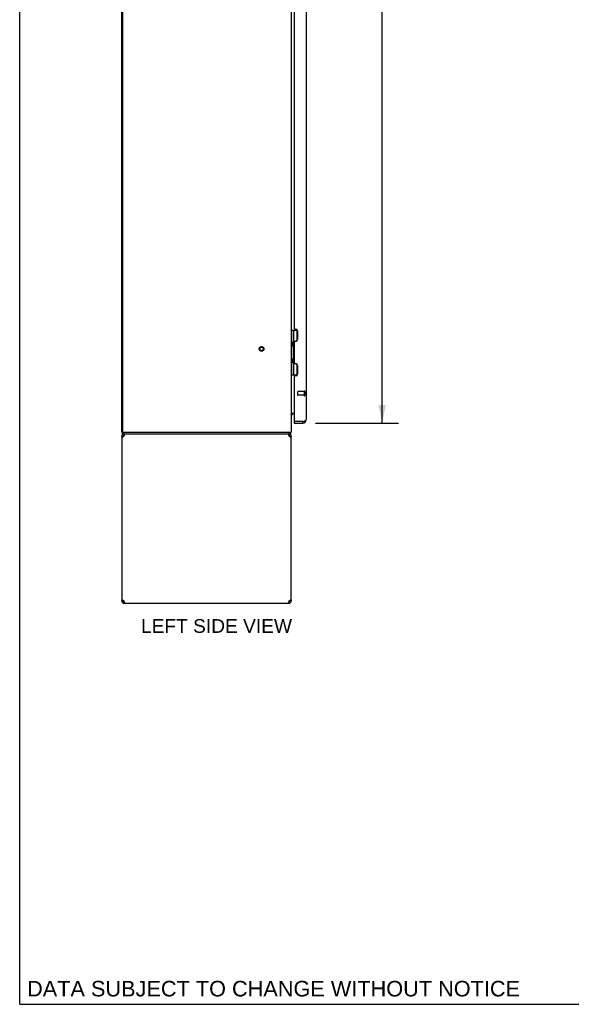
# Model space of a CAD drawing. Header units: inches. Extents: x 0 to 220, y 0 to 142.
# Tile 1 of 21: x 0 to 39, y 0 to 70. Entities that reach past the tile are written whole.
import ezdxf

# ---------------------------------------------------------------- set-up
doc = ezdxf.new("R2010")
doc.units = ezdxf.units.IN
doc.header["$LTSCALE"] = 12.090517
doc.header["$MEASUREMENT"] = 0
doc.linetypes.add('HIDDEN', pattern=[0.2, 0.1, -0.1])
doc.layers.get('0').update_dxf_attribs({"linetype": 'CONTINUOUS'})
for name, color, linetype in [('02___PRT_ALL_AXES', 7, 'CONTINUOUS'), ('DEFAULT_2', 8, 'HIDDEN'), ('DIMENSIONS', 7, 'CONTINUOUS')]:
    doc.layers.add(name, color=color, linetype=linetype)
doc.styles.get("Standard").update_dxf_attribs({"font": 'arial.ttf'})
doc.dimstyles.new('DIMSTYLE_1', dxfattribs={"dimtxt": 0.969828, "dimasz": 1.293103, "dimexe": 0.09, "dimexo": 0.07, "dimgap": 0.0375, "dimtad": 0, "dimtih": 1, "dimtoh": 1, "dimzin": 4, "dimdsep": 46, "dimtxsty": 'Standard', "dimblk": '_FILLED', "dimblk1": '_FILLED', "dimblk2": '_FILLED', "dimcen": 0.09, "dimazin": 1, "dimtfac": 1, "dimtofl": 0, "dimtmove": 0, "dimatfit": 3, "dimldrblk": '_FILLED', "dimfxl": 1, "dimtolj": 1, "dimtzin": 4, "dimarcsym": 0})

# ---------------------------------------------------------------- blocks, each defined once
blk = doc.blocks.new('_FILLED')
at = {"color": 0, "linetype": 'ByBlock'}
blk.add_solid([(0, 0), (-1, 0.2), (-1, -0.2)], dxfattribs=at)
blk = doc.blocks.new('*D18')
at = {"layer": 'DIMENSIONS', "color": 2, "linetype": 'Continuous'}
for p, q in [((20.933, 111.627), (26.816, 111.627)), ((25.652, 111.627), (25.652, 77.87)), ((25.652, 41.127), (25.652, 74.476)), ((20.933, 41.127), (26.816, 41.127))]:
    blk.add_line(p, q, dxfattribs=at)
at = {"layer": 'DIMENSIONS', "color": 2, "linetype": 'Continuous', "xscale": 1.2931034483, "yscale": 1.2931034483, "zscale": 1.2931034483}
for p, rotation in [((25.652, 111.627), 90), ((25.652, 41.127), 270)]:
    blk.add_blockref('_FILLED', p, dxfattribs=dict(at, rotation=rotation))
at = {"layer": 'DIMENSIONS', "color": 2, "linetype": 'Continuous', "insert": (25.652, 77.386), "char_height": 0.9698, "width": 4.9609, "attachment_point": 2, "line_spacing_factor": 0.9}
blk.add_mtext('70.50\\PDOORS', dxfattribs=at)

msp = doc.modelspace()

# ---------------------------------------------------------------- linework, layer by layer
at = {"color": 7, "linetype": 'Continuous'}
for p, q in [((0, 0), (0, 142.241)), ((19.221, 47.702), (19.663, 47.702)), ((19.26, 44.552), (19.26, 47.702)), ((19.398, 46.912), (19.398, 47.702)), ((19.615, 47.702), (19.615, 46.936)), ((19.334, 46.848), (19.398, 46.912)), ((19.334, 46.848), (19.334, 46.587)), ((19.35, 46.57), (19.35, 46.864)), ((19.595, 46.924), (19.535, 46.924)), ((19.334, 46.587), (19.398, 46.523)), ((19.398, 45.731), (19.398, 46.523)), ((19.334, 45.667), (19.398, 45.731)), ((19.334, 45.406), (19.334, 45.667)), ((19.334, 45.406), (19.398, 45.342)), ((19.35, 45.389), (19.35, 45.683)), ((19.398, 44.552), (19.398, 45.342)), ((19.535, 45.33), (19.595, 45.33)), ((19.615, 45.318), (19.615, 44.552)), ((19.221, 44.552), (19.663, 44.552)), ((19.421, 41.773), (19.364, 41.773)), ((19.421, 41.231), (19.441, 41.231)), ((19.421, 41.231), (19.421, 41.127)), ((20.028, 41.127), (20.028, 41.231)), ((7.273, 40.481), (7.221, 40.481)), ((7.273, 40.377), (7.273, 40.481)), ((19.144, 40.377), (19.144, 40.481)), ((19.17, 40.474), (19.161, 40.481)), ((7.221, 40.21), (7.325, 40.21)), ((7.273, 40.377), (19.144, 40.377)), ((7.388, 40.377), (7.388, 40.273)), ((7.406, 40.273), (7.388, 40.273)), ((19.055, 40.273), (19.036, 40.273)), ((19.055, 40.377), (19.055, 40.273)), ((19.115, 40.183), (19.113, 40.173)), ((19.117, 40.21), (19.221, 40.21)), ((7.327, 28.571), (7.329, 28.581)), ((7.346, 28.497), (7.346, 28.57)), ((19.096, 28.497), (19.096, 28.57)), ((7.325, 28.543), (7.221, 28.543)), ((7.388, 28.481), (7.406, 28.481)), ((7.388, 28.377), (7.388, 28.481)), ((19.036, 28.481), (19.055, 28.481)), ((19.055, 28.377), (19.055, 28.481)), ((19.221, 28.543), (19.117, 28.543)), ((0, 0), (219.828, 0))]:
    msp.add_line(p, q, dxfattribs=at)
at = {"color": 3, "linetype": 'Continuous'}
for p, q in [((7.221, 40.481), (7.221, 112.273)), ((7.273, 112.21), (7.273, 40.543)), ((19.221, 112.273), (19.221, 40.481)), ((20.275, 111.38), (20.275, 41.373)), ((19.421, 74.656), (19.421, 47.847)), ((19.481, 47.787), (19.541, 47.787)), ((19.671, 47.657), (19.671, 47.042)), ((19.421, 46.852), (19.421, 45.401)), ((19.541, 46.912), (19.481, 46.912)), ((19.481, 45.341), (19.541, 45.341)), ((19.671, 45.211), (19.671, 44.596)), ((19.421, 44.406), (19.421, 41.251)), ((19.541, 44.466), (19.481, 44.466)), ((19.221, 41.825), (19.421, 41.825)), ((19.421, 41.127), (20.028, 41.127)), ((20.028, 41.231), (19.441, 41.231)), ((7.273, 40.481), (19.221, 40.481)), ((7.221, 40.21), (7.221, 28.543)), ((7.388, 40.21), (7.395, 40.236)), ((7.395, 40.236), (7.403, 40.262)), ((18.978, 40.377), (18.986, 40.375)), ((19.047, 40.236), (19.055, 40.21)), ((19.221, 28.543), (19.221, 40.21)), ((7.395, 28.517), (7.388, 28.543)), ((7.388, 28.377), (19.055, 28.377)), ((19.047, 28.517), (19.039, 28.492)), ((19.055, 28.543), (19.047, 28.517))]:
    msp.add_line(p, q, dxfattribs=at)
at = {"color": 7, "linetype": 'Continuous'}
for points in [[(19.225, 41.741), (19.224, 41.743), (19.223, 41.745), (19.222, 41.746), (19.221, 41.748), (19.221, 41.749), (19.221, 41.75)], [(19.233, 41.733), (19.231, 41.735), (19.229, 41.737), (19.227, 41.739), (19.225, 41.741)], [(19.239, 41.728), (19.237, 41.73), (19.235, 41.731), (19.233, 41.733)], [(19.25, 41.717), (19.25, 41.717), (19.25, 41.717), (19.25, 41.718), (19.25, 41.719), (19.249, 41.72), (19.248, 41.721), (19.246, 41.722), (19.245, 41.723), (19.243, 41.725), (19.239, 41.728)], [(19.156, 40.412), (19.156, 40.407), (19.155, 40.403), (19.155, 40.398), (19.154, 40.395), (19.154, 40.391), (19.153, 40.388), (19.152, 40.385), (19.151, 40.383), (19.15, 40.381), (19.149, 40.379), (19.148, 40.378), (19.147, 40.377), (19.145, 40.377), (19.144, 40.377)], [(19.17, 40.474), (19.169, 40.471), (19.167, 40.469), (19.166, 40.465), (19.164, 40.462), (19.163, 40.457), (19.162, 40.453), (19.161, 40.448), (19.16, 40.443), (19.159, 40.438), (19.158, 40.433), (19.158, 40.428), (19.157, 40.422), (19.156, 40.412)], [(7.329, 40.173), (7.327, 40.183), (7.326, 40.197), (7.325, 40.21)], [(19.117, 40.21), (19.117, 40.197), (19.115, 40.183)], [(7.325, 28.543), (7.326, 28.557), (7.327, 28.571)], [(19.113, 28.581), (19.115, 28.571), (19.117, 28.557), (19.117, 28.543)]]:
    msp.add_lwpolyline(points, dxfattribs=at)
at = {"color": 3, "linetype": 'Continuous'}
for points in [[(20.028, 41.231), (20.044, 41.237), (20.06, 41.243), (20.076, 41.249), (20.092, 41.255), (20.107, 41.26)], [(20.107, 41.26), (20.122, 41.266), (20.137, 41.272), (20.151, 41.278), (20.165, 41.284), (20.178, 41.29), (20.191, 41.296), (20.202, 41.302), (20.213, 41.308), (20.224, 41.314), (20.233, 41.32), (20.242, 41.326), (20.249, 41.332), (20.256, 41.338), (20.262, 41.344), (20.266, 41.35), (20.27, 41.355), (20.273, 41.361), (20.274, 41.367), (20.275, 41.373)], [(7.27, 40.128), (7.255, 40.142), (7.243, 40.155), (7.234, 40.169), (7.227, 40.183), (7.222, 40.197), (7.221, 40.21)], [(7.344, 40.183), (7.324, 40.169), (7.304, 40.155), (7.286, 40.142), (7.27, 40.128)], [(7.388, 40.21), (7.366, 40.197), (7.344, 40.183)], [(7.403, 40.262), (7.41, 40.286), (7.418, 40.308), (7.426, 40.328), (7.433, 40.345), (7.441, 40.359), (7.448, 40.369), (7.456, 40.375), (7.464, 40.377)], [(18.986, 40.375), (18.994, 40.369), (19.001, 40.359), (19.009, 40.345), (19.016, 40.328), (19.024, 40.308), (19.032, 40.286)], [(19.032, 40.286), (19.039, 40.262), (19.047, 40.236)], [(19.118, 40.169), (19.098, 40.183), (19.076, 40.197), (19.055, 40.21)], [(19.172, 40.128), (19.156, 40.142), (19.138, 40.155), (19.118, 40.169)], [(19.221, 40.21), (19.22, 40.197), (19.215, 40.183), (19.208, 40.169), (19.199, 40.155), (19.187, 40.142), (19.172, 40.128)], [(7.221, 28.543), (7.222, 28.557), (7.227, 28.571), (7.234, 28.584), (7.243, 28.598), (7.255, 28.612), (7.27, 28.626)], [(7.27, 28.626), (7.286, 28.612), (7.304, 28.598), (7.324, 28.584)], [(7.324, 28.584), (7.344, 28.571), (7.366, 28.557), (7.388, 28.543)], [(19.055, 28.543), (19.076, 28.557), (19.098, 28.571)], [(19.098, 28.571), (19.118, 28.584), (19.138, 28.598), (19.156, 28.612), (19.172, 28.626)], [(19.172, 28.626), (19.187, 28.612), (19.199, 28.598), (19.208, 28.584), (19.215, 28.571), (19.22, 28.557), (19.221, 28.543)], [(7.41, 28.468), (7.403, 28.492), (7.395, 28.517)], [(7.464, 28.377), (7.456, 28.379), (7.448, 28.385), (7.441, 28.395), (7.433, 28.409), (7.426, 28.426), (7.418, 28.445), (7.41, 28.468)], [(19.039, 28.492), (19.032, 28.468), (19.024, 28.445), (19.016, 28.426), (19.009, 28.409), (19.001, 28.395), (18.994, 28.385), (18.986, 28.379), (18.978, 28.377)]]:
    msp.add_lwpolyline(points, dxfattribs=at)
for centre, radius, start, end in [((19.481, 47.847), 0.06, 179.99996, 270), ((19.541, 47.657), 0.13, 0, 90), ((19.481, 46.852), 0.06, 90, 179.99985), ((19.541, 47.042), 0.13, 270, 360), ((19.481, 45.401), 0.06, 179.99996, 270), ((19.541, 45.211), 0.13, 0, 90), ((19.541, 44.596), 0.13, 270, 360), ((19.481, 44.406), 0.06, 90, 179.99985), ((19.441, 41.251), 0.02, 180, 270), ((20.028, 41.373), 0.246, 270, 360), ((7.336, 40.543), 0.0625, 180, 270), ((7.388, 40.21), 0.167, 90, 180), ((19.055, 40.21), 0.167, 0, 90), ((7.388, 28.543), 0.167, 180, 270), ((19.055, 28.543), 0.167, 270, 360)]:
    msp.add_arc(centre, radius, start, end, dxfattribs=at)
at = {"color": 7, "linetype": 'Continuous'}
for centre, radius, start, end in [((19.335, 46.821), 0.116, 34.3844, 57.15809), ((19.335, 46.614), 0.116, 302.84191, 317.28045), ((19.871, 46.347), 0.472, 162.30801, 180), ((19.871, 45.906), 0.472, 180, 197.69199), ((19.335, 45.639), 0.116, 42.71955, 57.15809), ((19.335, 45.433), 0.116, 302.84191, 325.61639), ((19.364, 41.63), 0.142, 90, 180), ((20.028, 41.373), 0.142, 270, 311.36643), ((20.111, 41.517), 0.26, 267.37257, 270), ((18.975, 40.623), 0.246, 322.60593, 324.66952), ((7.388, 40.21), 0.0625, 90, 180), ((19.055, 40.21), 0.0625, 0, 90), ((7.388, 28.543), 0.0625, 180, 270), ((19.055, 28.543), 0.0625, 270, 360)]:
    msp.add_arc(centre, radius, start, end, dxfattribs=at)
at = {"layer": '02___PRT_ALL_AXES', "color": 8, "linetype": 'HIDDEN'}
for p, q in [((20.128, 43.355), (19.681, 43.355)), ((20.128, 43.355), (20.128, 43.107)), ((20.128, 43.107), (19.681, 43.107))]:
    msp.add_line(p, q, dxfattribs=at)
msp.add_circle((17.117, 46.377), 0.124, dxfattribs=at)
at = {"layer": 'DEFAULT_2', "color": 8, "linetype": 'HIDDEN'}
for p, q in [((19.671, 43.345), (19.671, 43.117)), ((20.128, 43.373), (20.128, 43.089)), ((20.171, 43.373), (20.171, 43.089))]:
    msp.add_line(p, q, dxfattribs=at)
for radius in [0.164, 0.124]:
    msp.add_circle((17.117, 46.377), radius, dxfattribs=at)
for centre, radius, start, end in [((19.681, 43.345), 0.01, 90, 180), ((20.149, 43.373), 0.0215, 0, 180), ((19.681, 43.117), 0.01, 180, 270), ((20.149, 43.089), 0.0215, 180, 360)]:
    msp.add_arc(centre, radius, start, end, dxfattribs=at)

# ---------------------------------------------------------------- texts
at = {"layer": 'DIMENSIONS', "color": 2, "linetype": 'Continuous', "attachment_point": 2, "line_spacing_factor": 0.9}
for s, insert, char_height, width in [('LEFT SIDE VIEW', (13.927, 27.257), 0.96983, 10.6645), ('DATA SUBJECT TO CHANGE WITHOUT NOTICE', (17.966, 1.657), 1.09914, 34.82102)]:
    msp.add_mtext(s, dxfattribs=dict(at, insert=insert, char_height=char_height, width=width))

# ---------------------------------------------------------------- dimensions: what is measured, and where the dimension line sits
at = {"layer": 'DIMENSIONS', "color": 2, "linetype": 'Continuous'}
dim = msp.add_linear_dim(base=(25.652, 41.127), p1=(20.863, 111.627), p2=(20.863, 41.127), angle=270, text='<>\\PDOORS', dimstyle='DIMSTYLE_1', dxfattribs=at)
dim.commit()
dim.dimension.update_dxf_attribs({"geometry": '*D18', "text_midpoint": (25.652, 76.173), "dimtype": 160})

doc.saveas('drawing.dxf')
